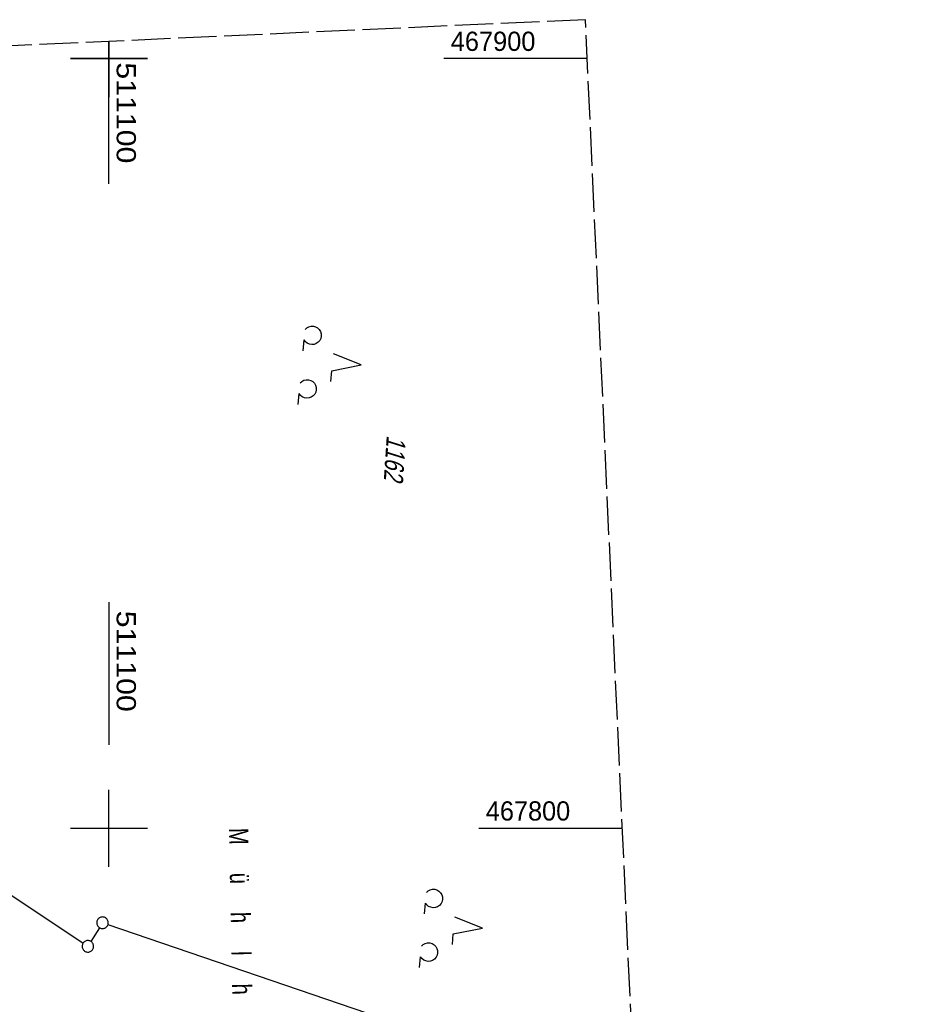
# Model space of a CAD drawing. Extents: x 510579 to 511204, y 466954 to 468018.
# Tile 48 of 48: x 511088 to 511204, y 467777 to 467905. Entities that reach past the tile are written whole.
import ezdxf

# ---------------------------------------------------------------- set-up
doc = ezdxf.new("R2010")
doc.units = 0
doc.header["$LTSCALE"] = 10
doc.header["$MEASUREMENT"] = 0
doc.linetypes.add('LT00', pattern=[0])
doc.linetypes.add('LT14', pattern=[0.6, 0.5, -0.1])
doc.layers.get('0').update_dxf_attribs({"linetype": 'LT00'})
doc.layers.add('-BLATT_100-RAND', color=7, linetype='LT14', plot=False)
for name, color, linetype in [('DFK_BES-NAME', 255, 'LT00'), ('DFK_FLUR_NR', 250, 'LT00'), ('DFK_GZPKT', 250, 'LT00'), ('DFK_KATASTER', 250, 'LT00'), ('DFK_NUTZUNG', 250, 'LT00'), ('V099_RASTER', 250, 'LT00'), ('V100_RASTER', 250, 'LT00')]:
    doc.layers.add(name, color=color, linetype=linetype)
doc.styles.get("Standard").update_dxf_attribs({"font": 'ARIAL.TTF'})

# ---------------------------------------------------------------- blocks, each defined once
blk = doc.blocks.new('SYMB7010')
at = {"color": 0, "linetype": 'ByBlock'}
for points in [[(-0.031408, 0.499213), (-0.093728, 0.49134), (-0.15457, 0.475719), (-0.212975, 0.452595), (-0.268021, 0.422333), (-0.31884, 0.385411), (-0.36463, 0.342411), (-0.40467, 0.29401), (-0.438329, 0.240973), (-0.465074, 0.184136), (-0.484486, 0.124395), (-0.496256, 0.062692), (-0.5002, 0)], [(-0.5002, 0), (-0.496256, -0.062692), (-0.484486, -0.124395), (-0.465075, -0.184136), (-0.438329, -0.240973), (-0.404671, -0.29401), (-0.36463, -0.342411), (-0.31884, -0.385411), (-0.268021, -0.422333), (-0.212975, -0.452595), (-0.154571, -0.475719), (-0.093728, -0.49134), (-0.031408, -0.499213), (0.031408, -0.499213)], [(0.5002, 0), (0.496256, 0.062692), (0.484485, 0.124395), (0.465074, 0.184136), (0.438329, 0.240973), (0.40467, 0.29401), (0.36463, 0.342411), (0.31884, 0.385411), (0.268021, 0.422333), (0.212975, 0.452595), (0.15457, 0.475719), (0.093728, 0.49134), (0.031408, 0.499213), (-0.031408, 0.499213)], [(0.031408, -0.499213), (0.093728, -0.491341), (0.15457, -0.475719), (0.212975, -0.452595), (0.268021, -0.422333), (0.31884, -0.385411), (0.36463, -0.342411), (0.404671, -0.294011), (0.438329, -0.240974), (0.465075, -0.184136), (0.484486, -0.124395), (0.496256, -0.062692), (0.500201, 0)]]:
    blk.add_lwpolyline(points, dxfattribs=at)
blk = doc.blocks.new('SYMB7201')
at = {"color": 0, "linetype": 'ByBlock'}
for p, q in [((0, 0.385), (-0.11, 0.015)), ((-0.255, -0.385), (-0.115, -0.385)), ((0.445, -0.385), (0.585, -0.385))]:
    blk.add_line(p, q, dxfattribs=at)
for points in [[(0.25, 0.015), (0.11, 0.015), (0, 0.385)], [(-0.393816, -0.383308), (-0.416239, -0.362945), (-0.432849, -0.337617), (-0.442589, -0.308936), (-0.444836, -0.27873), (-0.439449, -0.248923), (-0.426769, -0.221415), (-0.407606, -0.197958), (-0.38318, -0.180047), (-0.355047, -0.168823), (-0.325, -0.165), (-0.294953, -0.168823), (-0.26682, -0.180047), (-0.242394, -0.197959), (-0.223231, -0.221415), (-0.210551, -0.248923), (-0.205164, -0.27873), (-0.207411, -0.308936), (-0.21715, -0.337617), (-0.233761, -0.362945), (-0.256184, -0.383308)], [(0.306185, -0.383308), (0.283761, -0.362945), (0.267151, -0.337617), (0.257411, -0.308936), (0.255164, -0.27873), (0.260552, -0.248923), (0.273231, -0.221415), (0.292394, -0.197958), (0.31682, -0.180047), (0.344953, -0.168823), (0.375, -0.165), (0.405047, -0.168823), (0.43318, -0.180047), (0.457606, -0.197959), (0.476769, -0.221415), (0.489449, -0.248923), (0.494836, -0.27873), (0.492589, -0.308936), (0.48285, -0.337617), (0.466239, -0.362945), (0.443816, -0.383308)]]:
    blk.add_lwpolyline(points, dxfattribs=at)

msp = doc.modelspace()

# ---------------------------------------------------------------- linework, layer by layer
at = {"layer": '-BLATT_100-RAND'}
msp.add_lwpolyline([(510578.53, 467878.41), (510620.74, 466954.37), (511204.13, 466981.02), (511161.92, 467905.06), (510578.53, 467878.41)], dxfattribs=at)
at = {"layer": 'DFK_KATASTER'}
for p, q in [((511080.61, 467795.73), (511096.64, 467785.08)), ((511098.76, 467787.08), (511097.66, 467785.3)), ((511099.87, 467787.48), (511168.36, 467764.15))]:
    msp.add_line(p, q, dxfattribs=at)
at = {"layer": 'V099_RASTER'}
for p, q in [((511100, 467902.23), (511100, 467895)), ((511095, 467900), (511105, 467900)), ((511100, 467829.36), (511100, 467810.86))]:
    msp.add_line(p, q, dxfattribs=at)
at = {"layer": 'V100_RASTER'}
for p, q in [((511100, 467883.73), (511100, 467902.23)), ((511105, 467900), (511095, 467900)), ((511105, 467900), (511095, 467900)), ((511162.16, 467900), (511143.5, 467900)), ((511100, 467795), (511100, 467805)), ((511095, 467800), (511105, 467800)), ((511148.06, 467800), (511166.72, 467800))]:
    msp.add_line(p, q, dxfattribs=at)

# ---------------------------------------------------------------- block references
at = {"layer": 'DFK_GZPKT', "xscale": 1.500000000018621, "yscale": 1.5, "zscale": 1.5, "rotation": 264.7377099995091}
for p in [(511099.16, 467787.72), (511097.26, 467784.66)]:
    msp.add_blockref('SYMB7010', p, dxfattribs=at)
at = {"layer": 'DFK_NUTZUNG', "xscale": 10.00000000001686, "yscale": 10, "zscale": 10, "rotation": 264.7377100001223}
for p in [(511128.93, 467860.55), (511144.7, 467787.38)]:
    msp.add_blockref('SYMB7201', p, dxfattribs=at)

# ---------------------------------------------------------------- texts
at = {"layer": 'DFK_BES-NAME', "width": 0.75}
msp.add_text('M     ü     h     l     h     o     l     z', height=2.5, rotation=271.1648, dxfattribs=at).set_placement((511115.59, 467800.02))
at = {"layer": 'DFK_FLUR_NR', "oblique": 13.754, "width": 0.75}
msp.add_text('1162', height=2.5, rotation=266.2803, dxfattribs=at).set_placement((511136.1, 467851.09))
at = {"layer": 'V099_RASTER', "width": 1.127}
msp.add_text(' 511100', height=2.5, rotation=-89.9996, dxfattribs=at).set_placement((511101, 467829.36))
at = {"layer": 'V100_RASTER'}
for s, rotation, width, p in [(' 467900', -0.0013, 0.944, (511143.5, 467901)), (' 511100', -90.0013, 1.127, (511101, 467900.61)), (' 467800', -0.0013, 0.941, (511148.06, 467801))]:
    msp.add_text(s, height=2.5, rotation=rotation, dxfattribs=dict(at, width=width)).set_placement(p)

doc.saveas('drawing.dxf')
